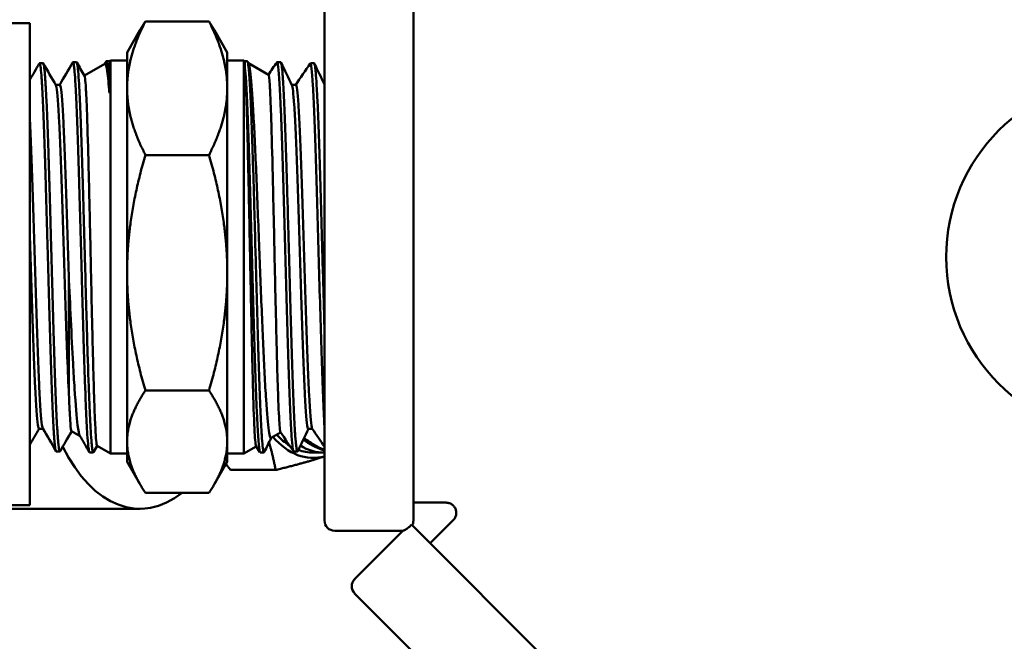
# Model space of a CAD drawing. Header units: inches. Extents: x 0.1 to 33.9, y 0.6 to 21.4.
# Tile 5 of 39: x 9.4 to 11.5, y 4.9 to 6.2. Entities that reach past the tile are written whole.
import ezdxf

# ---------------------------------------------------------------- set-up
doc = ezdxf.new("R2010")
doc.units = ezdxf.units.IN
doc.header["$MEASUREMENT"] = 0
doc.layers.add('Dimension (ANSI)', color=7, linetype='Continuous', lineweight=25)
doc.layers.add('Visible (ANSI)', color=7, linetype='Continuous', lineweight=50)
doc.styles.add('Note Text (ANSI)', font='tahoma.ttf')
doc.dimstyles.new('Default (ANSI)', dxfattribs={"dimtxt": 0.12, "dimasz": 0.098425, "dimexe": 0.125, "dimexo": 0.0625, "dimgap": 0.031496, "dimtad": 0, "dimtih": 1, "dimtoh": 1, "dimrnd": 1e-08, "dimzin": 4, "dimdsep": 46, "dimtxsty": 'Note Text (ANSI)', "dimcen": 0.09, "dimdle": 0.393701, "dimclrd": 256, "dimclre": 256, "dimclrt": 256, "dimadec": 0, "dimazin": 1, "dimtfac": 1, "dimtofl": 0, "dimtmove": 0, "dimatfit": 3, "dimfxl": 1, "dimtolj": 1, "dimtzin": 4, "dimlwd": -1, "dimlwe": -1, "dimarcsym": 0})

# ---------------------------------------------------------------- blocks, each defined once
blk = doc.blocks.new('*D6')
at = {"layer": 'Defpoints', "color": 0, "transparency": 16777216}
for p in [(4.8495, 11.6968), (8.9429, 11.6968), (10.6043, 2.4465)]:
    blk.add_point(p, dxfattribs=at)
at = {"layer": 'Dimension (ANSI)', "transparency": 16777216}
for p, q in [((8.8804, 11.6968), (4.7245, 11.6968)), ((4.8495, 11.5984), (4.8495, 7.1825)), ((4.8495, 2.545), (4.8495, 6.9609)), ((10.5418, 2.4465), (4.7245, 2.4465))]:
    blk.add_line(p, q, dxfattribs=at)
for points in [[(4.8331, 11.5984), (4.8659, 11.5984), (4.8495, 11.6968)], [(4.8331, 2.545), (4.8659, 2.545), (4.8495, 2.4465)]]:
    blk.add_solid(points, dxfattribs=at)
at = {"layer": 'Dimension (ANSI)', "transparency": 16777216, "insert": (4.6349, 7.151), "char_height": 0.12, "attachment_point": 1, "style": 'Note Text (ANSI)'}
blk.add_mtext('\\A1;(9.25)', dxfattribs=at)
blk = doc.blocks.new('*D7')
at = {"layer": 'Defpoints', "color": 0, "transparency": 16777216}
for p in [(9.1025, 11.6968), (19.1619, 11.6968), (17.8233, 4.6641)]:
    blk.add_point(p, dxfattribs=at)
at = {"layer": 'Dimension (ANSI)', "transparency": 16777216}
for p, q in [((9.165, 11.6968), (19.2869, 11.6968)), ((19.1619, 11.5984), (19.1619, 8.2913)), ((19.1619, 4.7625), (19.1619, 8.0697)), ((17.8858, 4.6641), (19.2869, 4.6641))]:
    blk.add_line(p, q, dxfattribs=at)
for points in [[(19.1455, 11.5984), (19.1783, 11.5984), (19.1619, 11.6968)], [(19.1455, 4.7625), (19.1783, 4.7625), (19.1619, 4.6641)]]:
    blk.add_solid(points, dxfattribs=at)
at = {"layer": 'Dimension (ANSI)', "transparency": 16777216, "insert": (18.9472, 8.2598), "char_height": 0.12, "attachment_point": 1, "style": 'Note Text (ANSI)'}
blk.add_mtext('\\A1;(7.03)', dxfattribs=at)
blk = doc.blocks.new('*D10')
at = {"layer": 'Defpoints', "color": 0, "transparency": 16777216}
for p in [(6.1316, 7.4681), (17.4372, 4.6641), (6.1316, 1.672)]:
    blk.add_point(p, dxfattribs=at)
at = {"layer": 'Dimension (ANSI)', "transparency": 16777216}
for p, q in [((6.1316, 7.4056), (6.1316, 1.547)), ((17.4372, 4.6016), (17.4372, 1.547)), ((6.23, 1.672), (11.4932, 1.672)), ((17.3388, 1.672), (12.0756, 1.672))]:
    blk.add_line(p, q, dxfattribs=at)
for points in [[(6.23, 1.6884), (6.23, 1.6556), (6.1316, 1.672)], [(17.3388, 1.6884), (17.3388, 1.6556), (17.4372, 1.672)]]:
    blk.add_solid(points, dxfattribs=at)
at = {"layer": 'Dimension (ANSI)', "transparency": 16777216, "insert": (11.5247, 1.7513), "char_height": 0.12, "attachment_point": 1, "style": 'Note Text (ANSI)'}
blk.add_mtext('\\A1;(11.31)', dxfattribs=at)

msp = doc.modelspace()

# ---------------------------------------------------------------- linework, layer by layer
at = {"layer": 'Visible (ANSI)'}
for p, q in [((10.0599, 5.1628), (10.0599, 6.2893)), ((10.2499, 6.2893), (10.2499, 5.1628)), ((8.1199, 6.2261), (9.4299, 6.2261)), ((9.4299, 6.2261), (9.4299, 5.1961)), ((9.6378, 6.1636), (9.6653, 6.2112)), ((9.6769, 6.2298), (9.813, 6.2298)), ((9.8521, 6.1636), (9.8246, 6.2112)), ((9.6378, 6.1636), (9.6378, 6.0871)), ((9.8521, 6.0871), (9.8521, 6.1636)), ((9.4506, 6.1403), (9.4583, 6.1405)), ((9.522, 6.1425), (9.5298, 6.1427)), ((9.5466, 6.1141), (9.5903, 6.1393)), ((9.5899, 6.1391), (9.5929, 6.1442)), ((9.5934, 6.1447), (9.6, 6.1449)), ((9.6, 6.1449), (9.6021, 6.1461)), ((9.6, 6.0764), (9.6, 6.1449)), ((9.6021, 6.1461), (9.6021, 5.3061)), ((9.6021, 6.1461), (9.6378, 6.1461)), ((9.8878, 6.1461), (9.8521, 6.1461)), ((9.8878, 5.3061), (9.8878, 6.1461)), ((9.8898, 6.1449), (9.8878, 6.1461)), ((9.8898, 6.1449), (9.8898, 6.1313)), ((9.8949, 6.1448), (9.8898, 6.1449)), ((9.8956, 6.1439), (9.8976, 6.1398)), ((9.9401, 6.1159), (9.8971, 6.1407)), ((9.9663, 6.1425), (9.9583, 6.1428)), ((10.0377, 6.1403), (10.0298, 6.1406)), ((9.4855, 6.0941), (9.4941, 6.0941)), ((9.6378, 6.0871), (9.6378, 5.6925)), ((9.8521, 5.6925), (9.8521, 6.0871)), ((9.9899, 6.0945), (9.9985, 6.0945)), ((9.6769, 5.9443), (9.813, 5.9443)), ((9.6378, 5.6925), (9.6378, 5.3315)), ((9.8521, 5.3315), (9.8521, 5.6925)), ((9.6769, 5.4406), (9.813, 5.4406)), ((9.9943, 5.4023), (9.9943, 5.4023)), ((9.5588, 5.3786), (9.5588, 5.3786)), ((9.4494, 5.3592), (9.458, 5.3592)), ((9.5191, 5.354), (9.5373, 5.3435)), ((9.9661, 5.3513), (9.9456, 5.3395)), ((10.0253, 5.3588), (10.034, 5.3588)), ((9.6378, 5.3315), (9.6378, 5.2886)), ((9.8521, 5.2886), (9.8521, 5.3315)), ((9.4863, 5.3108), (9.4941, 5.3106)), ((9.5577, 5.3086), (9.5655, 5.3083)), ((9.5738, 5.3224), (9.566, 5.3088)), ((9.5736, 5.3225), (9.6021, 5.3061)), ((9.6021, 5.3061), (9.6378, 5.3061)), ((9.8878, 5.3061), (9.8521, 5.3061)), ((9.9137, 5.3211), (9.8878, 5.3061)), ((9.922, 5.3089), (9.9136, 5.3213)), ((9.9306, 5.3085), (9.9226, 5.3083)), ((10.002, 5.3108), (9.9941, 5.3105)), ((10.0586, 5.3081), (10.0356, 5.3081)), ((9.6378, 5.2886), (9.6653, 5.241)), ((9.8521, 5.2886), (9.8246, 5.241)), ((9.8592, 5.271), (9.9553, 5.271)), ((9.6769, 5.2224), (9.813, 5.2224)), ((10.2499, 5.2011), (10.32, 5.2011)), ((9.4299, 5.1961), (8.6799, 5.1961)), ((9.2542, 5.1881), (9.6655, 5.1881)), ((10.2858, 5.1144), (10.3353, 5.164)), ((10.0817, 5.1411), (10.2276, 5.1411)), ((10.1244, 5.0379), (10.2276, 5.1411)), ((10.2276, 5.1411), (10.2282, 5.1413)), ((11.0707, 4.3296), (10.246, 5.1542)), ((10.921, 4.2106), (10.1244, 5.0071))]:
    msp.add_line(p, q, dxfattribs=at)
for centre, radius, start, end in [((11.7717, 5.7261), 0.3825, 90, 270), ((10.0817, 5.1628), 0.0218, 180, 270), ((10.2282, 5.1628), 0.0218, 332.4877, 0), ((10.1398, 5.0225), 0.0217, 135, 225)]:
    msp.add_arc(centre, radius, start, end, dxfattribs=at)
for centre, major_axis, ratio, start_param, end_param in [((9.8899, 5.7277), (0.0024, -0.4185), 0.019925, 2.863201, 2.87332), ((9.6655, 5.5781), (0, -0.276), 0.56433, 5.528997, 5.529043), ((9.6655, 5.5781), (0, -0.39), 0.56433, 5.355971, 5.35607), ((10.0356, 5.5781), (0, -0.2813), 0.56433, 5.710153, 6.43686), ((10.0356, 5.5781), (0, -0.27), 0.56433, 5.744527, 5.945304), ((9.6655, 5.5781), (0, -0.39), 0.56433, 5.433267, 6.705793), ((10.0356, 5.5781), (0, -0.27), 0.56433, 6.049145, 6.049183), ((10.0356, 5.5781), (0, -0.27), 0.56433, 6.073297, 6.283185), ((10.0586, 5.5781), (0, -0.27), 0.56433, 5.947249, 6.292132)]:
    msp.add_ellipse(centre, major_axis=major_axis, ratio=ratio, start_param=start_param, end_param=end_param, dxfattribs=at)
for points, weights in [([(9.6769, 6.2298), (9.6378, 6.1533), (9.6378, 6.0871)], [1.39426173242, 1.50210825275, 1.50210825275]), ([(9.6653, 6.2112), (9.6705, 6.2203), (9.6769, 6.2298)], [1.42460904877, 1.41068604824, 1.39426173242]), ([(9.8521, 6.0871), (9.8521, 6.1533), (9.813, 6.2298)], [1.50210825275, 1.50210825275, 1.39426173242]), ([(9.813, 6.2298), (9.8193, 6.2203), (9.8246, 6.2112)], [1.39426173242, 1.41068604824, 1.42460904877]), ([(9.6378, 6.0871), (9.6378, 6.0208), (9.6769, 5.9443)], [1.50210825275, 1.50210825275, 1.39426173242]), ([(9.813, 5.9443), (9.8521, 6.0208), (9.8521, 6.0871)], [1.39426173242, 1.50210825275, 1.50210825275]), ([(9.6769, 5.9443), (9.6378, 5.8094), (9.6378, 5.6925)], [1.39426173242, 1.50210825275, 1.50210825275]), ([(9.813, 5.9443), (9.8521, 5.8094), (9.8521, 5.6925)], [1.39426173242, 1.50210825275, 1.50210825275]), ([(9.6378, 5.6925), (9.6378, 5.5756), (9.6769, 5.4406)], [1.50210825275, 1.50210825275, 1.39426173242]), ([(9.8521, 5.6925), (9.8521, 5.5756), (9.813, 5.4406)], [1.50210825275, 1.50210825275, 1.39426173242]), ([(9.6769, 5.4406), (9.6378, 5.3822), (9.6378, 5.3315)], [1.39426173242, 1.50210825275, 1.50210825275]), ([(9.8521, 5.3315), (9.8521, 5.3822), (9.813, 5.4406)], [1.50210825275, 1.50210825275, 1.39426173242]), ([(9.6378, 5.3315), (9.6378, 5.2809), (9.6769, 5.2224)], [1.50210825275, 1.50210825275, 1.39426173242]), ([(9.813, 5.2224), (9.8521, 5.2809), (9.8521, 5.3315)], [1.39426173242, 1.50210825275, 1.50210825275]), ([(9.9553, 5.271), (9.9499, 5.3019), (9.9412, 5.3298)], [1.5170819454, 1.57011638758, 1.59918209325]), ([(10.0599, 5.3), (10.0196, 5.2865), (9.9553, 5.271)], [1.63383648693, 1.62609272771, 1.5170819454]), ([(9.8492, 5.2836), (9.854, 5.2774), (9.8592, 5.271)], [1.53738313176, 1.52771420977, 1.5170819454])]:
    msp.add_rational_spline(points, weights, degree=2, dxfattribs=at)
for points in [[(9.4299, 6.105), (9.4366, 6.1166), (9.4433, 6.1282), (9.45, 6.1398)], [(9.4589, 6.14), (9.4678, 6.1245), (9.4768, 6.109), (9.4858, 6.0935)], [(9.4938, 6.0941), (9.503, 6.1101), (9.5123, 6.126), (9.5215, 6.142)], [(9.5303, 6.1423), (9.5358, 6.1328), (9.5413, 6.1232), (9.5468, 6.1137)], [(9.8899, 6.1301), (9.8907, 6.123), (9.8914, 6.1133), (9.8922, 6.1012)], [(9.9399, 6.116), (9.9459, 6.1248), (9.9519, 6.1336), (9.9579, 6.1424)], [(9.9579, 6.1424), (9.9589, 6.1438), (9.9599, 6.1406), (9.9609, 6.1326)], [(9.9609, 6.1326), (9.9628, 6.1172), (9.9647, 6.0842), (9.9666, 6.0378)], [(9.967, 6.1418), (9.9748, 6.1258), (9.9825, 6.1098), (9.9903, 6.0938)], [(9.9983, 6.0945), (10.0086, 6.1097), (10.019, 6.125), (10.0293, 6.1402)], [(10.0293, 6.1402), (10.0294, 6.1404), (10.0295, 6.1404), (10.0296, 6.1405)], [(10.0296, 6.1405), (10.0315, 6.1417), (10.0334, 6.125), (10.0353, 6.0926)], [(10.0384, 6.1395), (10.0456, 6.1247), (10.0528, 6.11), (10.0599, 6.0952)], [(9.8922, 6.1012), (9.8941, 6.0699), (9.896, 6.0224), (9.8979, 5.9646)], [(10.0353, 6.0926), (10.0372, 6.0601), (10.0391, 6.0118), (10.041, 5.9537)], [(9.9666, 6.0378), (9.9685, 5.9914), (9.9704, 5.9317), (9.9723, 5.8658)], [(9.8979, 5.9646), (9.8998, 5.9069), (9.9017, 5.8389), (9.9036, 5.769)], [(10.041, 5.9537), (10.0429, 5.8956), (10.0448, 5.8277), (10.0467, 5.7584)], [(9.9723, 5.8658), (9.9742, 5.8), (9.9761, 5.7282), (9.978, 5.6593)], [(9.9036, 5.769), (9.9055, 5.6991), (9.9074, 5.6275), (9.9093, 5.5629)], [(10.0467, 5.7584), (10.0486, 5.6892), (10.0506, 5.6186), (10.0525, 5.5553)], [(9.978, 5.6593), (9.9799, 5.5903), (9.9819, 5.5244), (9.9838, 5.4695)], [(9.9093, 5.5629), (9.9112, 5.4983), (9.9131, 5.4408), (9.9151, 5.3975)], [(10.0525, 5.5553), (10.0544, 5.4921), (10.0563, 5.4363), (10.0582, 5.3948)], [(9.9838, 5.4695), (9.9857, 5.4146), (9.9876, 5.3708), (9.9895, 5.3435)], [(9.5579, 5.399), (9.5579, 5.399), (9.5579, 5.399), (9.5578, 5.399)], [(9.5582, 5.3903), (9.5582, 5.3903), (9.5582, 5.3903), (9.5582, 5.3903)], [(9.9151, 5.3975), (9.917, 5.3541), (9.9189, 5.325), (9.9208, 5.3137)], [(10.0582, 5.3948), (10.0588, 5.3822), (10.0594, 5.3709), (10.0599, 5.361)], [(9.4497, 5.3592), (9.4431, 5.3478), (9.4365, 5.3364), (9.4299, 5.325)], [(9.4858, 5.3113), (9.4764, 5.3275), (9.4671, 5.3436), (9.4577, 5.3598)], [(9.5194, 5.3539), (9.5111, 5.3396), (9.5029, 5.3253), (9.4946, 5.311)], [(9.9934, 5.3111), (9.9843, 5.3246), (9.9751, 5.3381), (9.966, 5.3516)], [(10.0256, 5.3588), (10.018, 5.343), (10.0103, 5.3272), (10.0026, 5.3114)], [(10.0599, 5.3206), (10.0512, 5.3335), (10.0424, 5.3464), (10.0337, 5.3592)], [(9.5571, 5.3092), (9.5504, 5.3208), (9.5436, 5.3325), (9.5369, 5.3442)], [(9.946, 5.3397), (9.9411, 5.3296), (9.9362, 5.3194), (9.9312, 5.3092)], [(9.9895, 5.3435), (9.991, 5.3218), (9.9925, 5.3106), (9.9941, 5.3105)], [(10.0148, 5.3365), (10.0276, 5.3261), (10.0412, 5.3186), (10.0552, 5.3143)], [(9.9208, 5.3137), (9.9214, 5.3101), (9.922, 5.3083), (9.9226, 5.3083)], [(10.0552, 5.3143), (10.0568, 5.3138), (10.0583, 5.3134), (10.0599, 5.313)]]:
    msp.add_open_spline(points, degree=3, dxfattribs=at)
for points, knots in [([(9.45, 6.1398), (9.4503, 6.1402), (9.4505, 6.1404), (9.4508, 6.1402), (9.4511, 6.14), (9.4514, 6.1394), (9.4517, 6.1382), (9.4521, 6.137), (9.4524, 6.1354), (9.4527, 6.1332), (9.4533, 6.1289), (9.454, 6.1227), (9.4546, 6.1146), (9.4549, 6.1106), (9.4552, 6.1061), (9.4555, 6.1011), (9.4559, 6.0962), (9.4562, 6.0907), (9.4565, 6.0848), (9.4572, 6.0731), (9.4578, 6.0598), (9.4585, 6.0449), (9.4588, 6.0375), (9.4591, 6.0297), (9.4594, 6.0215), (9.4597, 6.0133), (9.4601, 6.0047), (9.4604, 5.9957), (9.461, 5.9779), (9.4616, 5.959), (9.4623, 5.9391), (9.4626, 5.9291), (9.463, 5.9189), (9.4633, 5.9083), (9.4636, 5.8978), (9.4639, 5.887), (9.4642, 5.8761), (9.4649, 5.8542), (9.4655, 5.8318), (9.4661, 5.809), (9.4664, 5.7976), (9.4668, 5.7861), (9.4671, 5.7745), (9.4674, 5.7629), (9.4677, 5.7511), (9.4681, 5.7393), (9.4687, 5.7159), (9.4694, 5.6926), (9.47, 5.6695), (9.4703, 5.658), (9.4706, 5.6465), (9.471, 5.6351), (9.4713, 5.6237), (9.4716, 5.6123), (9.4719, 5.6011), (9.4725, 5.5787), (9.4732, 5.5571), (9.4738, 5.5364), (9.4742, 5.5261), (9.4745, 5.5159), (9.4748, 5.506), (9.4751, 5.4961), (9.4755, 5.4863), (9.4758, 5.4769), (9.4764, 5.4581), (9.477, 5.4407), (9.4777, 5.4247), (9.478, 5.4167), (9.4783, 5.4091), (9.4786, 5.4017), (9.4789, 5.3944), (9.4793, 5.3874), (9.4796, 5.3809), (9.4803, 5.3679), (9.4809, 5.3566), (9.4815, 5.3471), (9.4818, 5.3423), (9.4822, 5.338), (9.4825, 5.3341), (9.4828, 5.3303), (9.4831, 5.3268), (9.4834, 5.3239), (9.4841, 5.3181), (9.4847, 5.3142), (9.4854, 5.3123), (9.4857, 5.3113), (9.486, 5.3108), (9.4863, 5.3108)], [0.69384403, 0.69384403, 0.69384403, 0.69384403, 0.6953125, 0.6953125, 0.6953125, 0.69726563, 0.69726563, 0.69726563, 0.69921875, 0.69921875, 0.69921875, 0.703125, 0.703125, 0.703125, 0.70507813, 0.70507813, 0.70507813, 0.70703125, 0.70703125, 0.70703125, 0.7109375, 0.7109375, 0.7109375, 0.71289063, 0.71289063, 0.71289063, 0.71484375, 0.71484375, 0.71484375, 0.71875, 0.71875, 0.71875, 0.72070313, 0.72070313, 0.72070313, 0.72265625, 0.72265625, 0.72265625, 0.7265625, 0.7265625, 0.7265625, 0.72851563, 0.72851563, 0.72851563, 0.73046875, 0.73046875, 0.73046875, 0.734375, 0.734375, 0.734375, 0.73632813, 0.73632813, 0.73632813, 0.73828125, 0.73828125, 0.73828125, 0.7421875, 0.7421875, 0.7421875, 0.74414063, 0.74414063, 0.74414063, 0.74609375, 0.74609375, 0.74609375, 0.75, 0.75, 0.75, 0.75195313, 0.75195313, 0.75195313, 0.75390625, 0.75390625, 0.75390625, 0.7578125, 0.7578125, 0.7578125, 0.75976563, 0.75976563, 0.75976563, 0.76171875, 0.76171875, 0.76171875, 0.765625, 0.765625, 0.765625, 0.76753795, 0.76753795, 0.76753795, 0.76753795]), ([(9.4946, 5.311), (9.4944, 5.3107), (9.4942, 5.3106), (9.494, 5.3106), (9.4937, 5.3106), (9.4934, 5.3111), (9.493, 5.3122), (9.4924, 5.3142), (9.4918, 5.3182), (9.4911, 5.3241), (9.4908, 5.327), (9.4905, 5.3305), (9.4902, 5.3344), (9.4899, 5.3383), (9.4896, 5.3427), (9.4892, 5.3475), (9.4886, 5.3572), (9.4879, 5.3686), (9.4873, 5.3816), (9.487, 5.3881), (9.4866, 5.395), (9.4863, 5.4024), (9.486, 5.4097), (9.4857, 5.4175), (9.4854, 5.4256), (9.4847, 5.4418), (9.4841, 5.4593), (9.4835, 5.4779), (9.4832, 5.4873), (9.4828, 5.4969), (9.4825, 5.5069), (9.4822, 5.5168), (9.4819, 5.5271), (9.4815, 5.5376), (9.4809, 5.5585), (9.4802, 5.5801), (9.4796, 5.6023), (9.4793, 5.6134), (9.479, 5.6247), (9.4787, 5.6361), (9.4784, 5.6476), (9.478, 5.6592), (9.4777, 5.6709), (9.4771, 5.6941), (9.4764, 5.7174), (9.4758, 5.7406), (9.4754, 5.7523), (9.4751, 5.7639), (9.4748, 5.7755), (9.4745, 5.7871), (9.4742, 5.7988), (9.4738, 5.8103), (9.4732, 5.8333), (9.4726, 5.8556), (9.472, 5.8773), (9.4716, 5.8881), (9.4713, 5.8988), (9.471, 5.9093), (9.4707, 5.9198), (9.4703, 5.9302), (9.47, 5.9402), (9.4694, 5.9603), (9.4687, 5.9791), (9.4681, 5.9968), (9.4678, 6.0056), (9.4675, 6.0141), (9.4671, 6.0223), (9.4668, 6.0305), (9.4665, 6.0384), (9.4662, 6.0458), (9.4655, 6.0608), (9.4649, 6.074), (9.4642, 6.0856), (9.4639, 6.0914), (9.4636, 6.0967), (9.4633, 6.1017), (9.463, 6.1066), (9.4626, 6.1112), (9.4623, 6.1152), (9.4617, 6.1233), (9.4611, 6.1294), (9.4604, 6.1336), (9.4601, 6.1357), (9.4598, 6.1374), (9.4595, 6.1385), (9.4591, 6.1397), (9.4588, 6.1403), (9.4585, 6.1405), (9.4584, 6.1405), (9.4584, 6.1405), (9.4583, 6.1405)], [0.21563894, 0.21563894, 0.21563894, 0.21563894, 0.21679687, 0.21679687, 0.21679687, 0.21875, 0.21875, 0.21875, 0.22265625, 0.22265625, 0.22265625, 0.22460937, 0.22460937, 0.22460937, 0.2265625, 0.2265625, 0.2265625, 0.23046875, 0.23046875, 0.23046875, 0.23242187, 0.23242187, 0.23242187, 0.234375, 0.234375, 0.234375, 0.23828125, 0.23828125, 0.23828125, 0.24023437, 0.24023437, 0.24023437, 0.2421875, 0.2421875, 0.2421875, 0.24609375, 0.24609375, 0.24609375, 0.24804687, 0.24804687, 0.24804687, 0.25, 0.25, 0.25, 0.25390625, 0.25390625, 0.25390625, 0.25585937, 0.25585937, 0.25585937, 0.2578125, 0.2578125, 0.2578125, 0.26171875, 0.26171875, 0.26171875, 0.26367187, 0.26367187, 0.26367187, 0.265625, 0.265625, 0.265625, 0.26953125, 0.26953125, 0.26953125, 0.27148437, 0.27148437, 0.27148437, 0.2734375, 0.2734375, 0.2734375, 0.27734375, 0.27734375, 0.27734375, 0.27929687, 0.27929687, 0.27929687, 0.28125, 0.28125, 0.28125, 0.28515625, 0.28515625, 0.28515625, 0.28710937, 0.28710937, 0.28710937, 0.2890625, 0.2890625, 0.2890625, 0.28937889, 0.28937889, 0.28937889, 0.28937889]), ([(9.5215, 6.142), (9.5216, 6.1422), (9.5217, 6.1423), (9.5218, 6.1424), (9.5224, 6.1429), (9.523, 6.1414), (9.5237, 6.138), (9.524, 6.1363), (9.5243, 6.1341), (9.5246, 6.1314), (9.525, 6.1288), (9.5253, 6.1256), (9.5256, 6.1219), (9.5263, 6.1146), (9.5269, 6.1056), (9.5275, 6.0947), (9.5278, 6.0893), (9.5282, 6.0835), (9.5285, 6.0772), (9.5288, 6.0709), (9.5291, 6.0641), (9.5294, 6.057), (9.53, 6.0427), (9.5307, 6.0271), (9.5313, 6.0101), (9.5317, 6.0016), (9.532, 5.9927), (9.5323, 5.9835), (9.5326, 5.9743), (9.533, 5.9647), (9.5333, 5.9549), (9.5339, 5.9353), (9.5345, 5.9148), (9.5351, 5.8935), (9.5355, 5.8829), (9.5358, 5.872), (9.5361, 5.8609), (9.5364, 5.8499), (9.5368, 5.8385), (9.5371, 5.8271), (9.5377, 5.8044), (9.5384, 5.7814), (9.539, 5.7582), (9.5393, 5.7466), (9.5396, 5.7349), (9.5399, 5.7232), (9.5403, 5.7115), (9.5406, 5.6997), (9.5409, 5.688), (9.5415, 5.6646), (9.5422, 5.6417), (9.5428, 5.6192), (9.5431, 5.6079), (9.5435, 5.5968), (9.5438, 5.5858), (9.5441, 5.5747), (9.5444, 5.5638), (9.5447, 5.5531), (9.5454, 5.5317), (9.546, 5.5114), (9.5466, 5.4921), (9.5469, 5.4825), (9.5472, 5.4731), (9.5476, 5.464), (9.5479, 5.4549), (9.5482, 5.446), (9.5486, 5.4375), (9.5492, 5.4205), (9.5498, 5.4051), (9.5505, 5.3912), (9.5508, 5.3843), (9.5511, 5.3777), (9.5514, 5.3715), (9.5517, 5.3653), (9.552, 5.3595), (9.5523, 5.3542), (9.553, 5.3435), (9.5536, 5.3347), (9.5543, 5.3277), (9.5546, 5.3243), (9.5549, 5.3212), (9.5552, 5.3187), (9.5556, 5.3161), (9.5559, 5.314), (9.5562, 5.3124), (9.5567, 5.3099), (9.5572, 5.3086), (9.5577, 5.3086)], [0.83924865, 0.83924865, 0.83924865, 0.83924865, 0.83984375, 0.83984375, 0.83984375, 0.84375, 0.84375, 0.84375, 0.84570313, 0.84570313, 0.84570313, 0.84765625, 0.84765625, 0.84765625, 0.8515625, 0.8515625, 0.8515625, 0.85351563, 0.85351563, 0.85351563, 0.85546875, 0.85546875, 0.85546875, 0.859375, 0.859375, 0.859375, 0.86132813, 0.86132813, 0.86132813, 0.86328125, 0.86328125, 0.86328125, 0.8671875, 0.8671875, 0.8671875, 0.86914063, 0.86914063, 0.86914063, 0.87109375, 0.87109375, 0.87109375, 0.875, 0.875, 0.875, 0.87695313, 0.87695313, 0.87695313, 0.87890625, 0.87890625, 0.87890625, 0.8828125, 0.8828125, 0.8828125, 0.88476563, 0.88476563, 0.88476563, 0.88671875, 0.88671875, 0.88671875, 0.890625, 0.890625, 0.890625, 0.89257813, 0.89257813, 0.89257813, 0.89453125, 0.89453125, 0.89453125, 0.8984375, 0.8984375, 0.8984375, 0.90039063, 0.90039063, 0.90039063, 0.90234375, 0.90234375, 0.90234375, 0.90625, 0.90625, 0.90625, 0.90820313, 0.90820313, 0.90820313, 0.91015625, 0.91015625, 0.91015625, 0.91330086, 0.91330086, 0.91330086, 0.91330086]), ([(9.566, 5.3088), (9.5659, 5.3087), (9.5658, 5.3085), (9.5657, 5.3085), (9.5651, 5.3079), (9.5645, 5.3093), (9.5639, 5.3126), (9.5635, 5.3143), (9.5632, 5.3165), (9.5629, 5.3191), (9.5626, 5.3218), (9.5623, 5.3249), (9.5619, 5.3285), (9.5613, 5.3357), (9.5606, 5.3447), (9.56, 5.3554), (9.5597, 5.3608), (9.5594, 5.3666), (9.5591, 5.3729), (9.5588, 5.3791), (9.5584, 5.3859), (9.5581, 5.3929), (9.5575, 5.4071), (9.5569, 5.4226), (9.5562, 5.4396), (9.5559, 5.448), (9.5556, 5.4569), (9.5552, 5.466), (9.5549, 5.4752), (9.5546, 5.4848), (9.5543, 5.4945), (9.5536, 5.514), (9.553, 5.5344), (9.5524, 5.5557), (9.5521, 5.5663), (9.5518, 5.5772), (9.5515, 5.5883), (9.5511, 5.5993), (9.5508, 5.6107), (9.5505, 5.622), (9.5498, 5.6447), (9.5492, 5.6677), (9.5486, 5.6909), (9.5482, 5.7025), (9.5479, 5.7141), (9.5476, 5.7259), (9.5473, 5.7376), (9.547, 5.7494), (9.5467, 5.7611), (9.546, 5.7844), (9.5454, 5.8074), (9.5447, 5.8299), (9.5444, 5.8412), (9.5441, 5.8524), (9.5438, 5.8634), (9.5435, 5.8745), (9.5431, 5.8855), (9.5428, 5.8962), (9.5422, 5.9176), (9.5416, 5.938), (9.5409, 5.9573), (9.5406, 5.967), (9.5403, 5.9764), (9.54, 5.9856), (9.5397, 5.9948), (9.5393, 6.0037), (9.539, 6.0122), (9.5384, 6.0293), (9.5377, 6.0448), (9.5371, 6.0588), (9.5368, 6.0658), (9.5365, 6.0724), (9.5361, 6.0787), (9.5358, 6.0849), (9.5355, 6.0908), (9.5352, 6.0962), (9.5346, 6.1069), (9.5339, 6.1158), (9.5333, 6.1229), (9.533, 6.1265), (9.5326, 6.1296), (9.5323, 6.1322), (9.532, 6.1348), (9.5317, 6.137), (9.5313, 6.1386), (9.5308, 6.1414), (9.5303, 6.1428), (9.5298, 6.1427)], [0.06977487, 0.06977487, 0.06977487, 0.06977487, 0.0703125, 0.0703125, 0.0703125, 0.07421875, 0.07421875, 0.07421875, 0.07617187, 0.07617187, 0.07617187, 0.078125, 0.078125, 0.078125, 0.08203125, 0.08203125, 0.08203125, 0.08398437, 0.08398437, 0.08398437, 0.0859375, 0.0859375, 0.0859375, 0.08984375, 0.08984375, 0.08984375, 0.09179687, 0.09179687, 0.09179687, 0.09375, 0.09375, 0.09375, 0.09765625, 0.09765625, 0.09765625, 0.09960937, 0.09960937, 0.09960937, 0.1015625, 0.1015625, 0.1015625, 0.10546875, 0.10546875, 0.10546875, 0.10742187, 0.10742187, 0.10742187, 0.109375, 0.109375, 0.109375, 0.11328125, 0.11328125, 0.11328125, 0.11523437, 0.11523437, 0.11523437, 0.1171875, 0.1171875, 0.1171875, 0.12109375, 0.12109375, 0.12109375, 0.12304687, 0.12304687, 0.12304687, 0.125, 0.125, 0.125, 0.12890625, 0.12890625, 0.12890625, 0.13085937, 0.13085937, 0.13085937, 0.1328125, 0.1328125, 0.1328125, 0.13671875, 0.13671875, 0.13671875, 0.13867187, 0.13867187, 0.13867187, 0.140625, 0.140625, 0.140625, 0.14392059, 0.14392059, 0.14392059, 0.14392059]), ([(9.5903, 6.1393), (9.5905, 6.1394), (9.5907, 6.1394), (9.5925, 6.139), (9.594, 6.1334), (9.5962, 6.1172), (9.597, 6.1102), (9.5986, 6.0945), (9.5993, 6.0859), (9.6, 6.0764)], [-0.6135464, -0.6135464, -0.6135464, -0.6135464, -0.5771669, -0.5771669, -0.2897871, -0.2897871, -0.138021, -0.138021, -0.000001, -0.000001, -0.000001, -0.000001]), ([(9.5929, 6.1442), (9.5934, 6.1451), (9.5939, 6.1448), (9.5943, 6.1435), (9.595, 6.1416), (9.5956, 6.1379), (9.5962, 6.1323), (9.5969, 6.1266), (9.5975, 6.1189), (9.5981, 6.1096), (9.5987, 6.1002), (9.5994, 6.0892), (9.6, 6.0764)], [0.98537625, 0.98537625, 0.98537625, 0.98537625, 0.98828125, 0.98828125, 0.98828125, 0.9921875, 0.9921875, 0.9921875, 0.99609375, 0.99609375, 0.99609375, 1, 1, 1, 1]), ([(9.9136, 5.3213), (9.9125, 5.3229), (9.9116, 5.3332), (9.9095, 5.3722), (9.9083, 5.4026), (9.9062, 5.4797), (9.905, 5.5256), (9.9034, 5.6002), (9.9029, 5.6252), (9.9013, 5.7044), (9.9001, 5.7595), (9.898, 5.8671), (9.8968, 5.9184), (9.8947, 6.0034), (9.8938, 6.0381), (9.8923, 6.0813), (9.8918, 6.0944), (9.8908, 6.1155), (9.8904, 6.1237), (9.8899, 6.1301)], [-2.986849, -2.986849, -2.986849, -2.986849, -2.612578, -2.612578, -2.194348, -2.194348, -1.776934, -1.776934, -1.577381, -1.577381, -1.158347, -1.158347, -0.738666, -0.738666, -0.373088, -0.373088, -0.177634, -0.177634, 0, 0, 0, 0]), ([(9.9312, 5.3092), (9.9308, 5.3084), (9.9304, 5.3083), (9.93, 5.309), (9.9297, 5.3095), (9.9294, 5.3106), (9.9291, 5.3121), (9.9287, 5.3137), (9.9284, 5.3157), (9.9281, 5.3182), (9.9275, 5.3232), (9.9269, 5.3301), (9.9262, 5.3389), (9.9259, 5.3433), (9.9256, 5.3482), (9.9253, 5.3535), (9.9249, 5.3588), (9.9246, 5.3646), (9.9243, 5.3707), (9.9236, 5.383), (9.923, 5.3969), (9.9224, 5.4124), (9.922, 5.4202), (9.9217, 5.4284), (9.9214, 5.4369), (9.9211, 5.4454), (9.9208, 5.4542), (9.9205, 5.4632), (9.9198, 5.4814), (9.9192, 5.5007), (9.9185, 5.5213), (9.9182, 5.5316), (9.9179, 5.5422), (9.9176, 5.5529), (9.9172, 5.5636), (9.9169, 5.5744), (9.9166, 5.5854), (9.916, 5.6074), (9.9154, 5.63), (9.9147, 5.6533), (9.9144, 5.6649), (9.9141, 5.6767), (9.9138, 5.6884), (9.9134, 5.7001), (9.9131, 5.7117), (9.9128, 5.7234), (9.9121, 5.7468), (9.9115, 5.7701), (9.9109, 5.7934), (9.9106, 5.8051), (9.9102, 5.8167), (9.9099, 5.8281), (9.9096, 5.8395), (9.9093, 5.8507), (9.909, 5.8618), (9.9084, 5.8839), (9.9077, 5.9053), (9.907, 5.9261), (9.9067, 5.9365), (9.9064, 5.9466), (9.9061, 5.9565), (9.9058, 5.9663), (9.9054, 5.9758), (9.9051, 5.985), (9.9045, 6.0033), (9.9039, 6.0205), (9.9032, 6.0363), (9.9029, 6.0442), (9.9026, 6.0518), (9.9023, 6.059), (9.902, 6.0661), (9.9016, 6.0728), (9.9013, 6.0791), (9.9007, 6.0917), (9.9, 6.1026), (9.8994, 6.1117), (9.8991, 6.1163), (9.8988, 6.1205), (9.8984, 6.1241), (9.8981, 6.1278), (9.8978, 6.131), (9.8975, 6.1336), (9.8972, 6.1363), (9.8969, 6.1385), (9.8965, 6.1403), (9.8962, 6.142), (9.8959, 6.1432), (9.8956, 6.144), (9.8953, 6.1445), (9.8951, 6.1448), (9.8949, 6.1448)], [0.91557823, 0.91557823, 0.91557823, 0.91557823, 0.91796875, 0.91796875, 0.91796875, 0.91992187, 0.91992187, 0.91992187, 0.921875, 0.921875, 0.921875, 0.92578125, 0.92578125, 0.92578125, 0.92773437, 0.92773437, 0.92773437, 0.9296875, 0.9296875, 0.9296875, 0.93359375, 0.93359375, 0.93359375, 0.93554687, 0.93554687, 0.93554687, 0.9375, 0.9375, 0.9375, 0.94140625, 0.94140625, 0.94140625, 0.94335937, 0.94335937, 0.94335937, 0.9453125, 0.9453125, 0.9453125, 0.94921875, 0.94921875, 0.94921875, 0.95117187, 0.95117187, 0.95117187, 0.953125, 0.953125, 0.953125, 0.95703125, 0.95703125, 0.95703125, 0.95898437, 0.95898437, 0.95898437, 0.9609375, 0.9609375, 0.9609375, 0.96484375, 0.96484375, 0.96484375, 0.96679687, 0.96679687, 0.96679687, 0.96875, 0.96875, 0.96875, 0.97265625, 0.97265625, 0.97265625, 0.97460937, 0.97460937, 0.97460937, 0.9765625, 0.9765625, 0.9765625, 0.98046875, 0.98046875, 0.98046875, 0.98242187, 0.98242187, 0.98242187, 0.984375, 0.984375, 0.984375, 0.98632812, 0.98632812, 0.98632812, 0.98828125, 0.98828125, 0.98828125, 0.98970175, 0.98970175, 0.98970175, 0.98970175]), ([(9.8976, 6.1398), (9.8979, 6.1391), (9.8983, 6.1381), (9.9007, 6.1291), (9.9027, 6.1108), (9.9057, 6.0693), (9.9067, 6.0539), (9.9098, 6.0006), (9.9118, 5.957), (9.916, 5.8599), (9.918, 5.8071), (9.921, 5.7282), (9.922, 5.703), (9.924, 5.6531), (9.925, 5.6285), (9.9279, 5.5575), (9.9299, 5.5141), (9.9329, 5.4562), (9.9339, 5.4379), (9.9368, 5.3916), (9.9388, 5.3691), (9.9417, 5.3483), (9.9427, 5.3436), (9.9443, 5.3397), (9.9449, 5.3391), (9.9456, 5.3395)], [-5.054395, -5.054395, -5.054395, -5.054395, -4.986884, -4.986884, -4.569565, -4.569565, -4.371651, -4.371651, -3.960205, -3.960205, -3.552951, -3.552951, -3.362049, -3.362049, -3.171393, -3.171393, -2.794452, -2.794452, -2.59413, -2.59413, -2.22272, -2.22272, -2.035861, -2.035861, -1.916758, -1.916758, -1.916758, -1.916758]), ([(10.0026, 5.3114), (10.0025, 5.3111), (10.0023, 5.3109), (10.0021, 5.3108), (10.0018, 5.3107), (10.0015, 5.311), (10.0012, 5.3119), (10.0006, 5.3136), (9.9999, 5.3172), (9.9993, 5.3229), (9.9989, 5.3257), (9.9986, 5.329), (9.9983, 5.3328), (9.9979, 5.3366), (9.9976, 5.3408), (9.9973, 5.3455), (9.9967, 5.3549), (9.996, 5.366), (9.9954, 5.379), (9.9951, 5.3854), (9.9948, 5.3924), (9.9944, 5.3997), (9.9941, 5.4069), (9.9938, 5.4146), (9.9935, 5.4225), (9.9928, 5.4385), (9.9922, 5.4558), (9.9915, 5.4746), (9.9912, 5.484), (9.9909, 5.4937), (9.9906, 5.5036), (9.9903, 5.5136), (9.9899, 5.5237), (9.9896, 5.5341), (9.989, 5.5548), (9.9883, 5.5764), (9.9877, 5.5988), (9.9874, 5.6101), (9.987, 5.6215), (9.9867, 5.633), (9.9864, 5.6444), (9.9861, 5.656), (9.9857, 5.6675), (9.9851, 5.6907), (9.9845, 5.714), (9.9839, 5.7376), (9.9835, 5.7494), (9.9832, 5.7612), (9.9829, 5.7729), (9.9826, 5.7846), (9.9822, 5.7962), (9.9819, 5.8077), (9.9813, 5.8306), (9.9806, 5.8531), (9.98, 5.8751), (9.9797, 5.8861), (9.9793, 5.897), (9.979, 5.9076), (9.9787, 5.9182), (9.9784, 5.9285), (9.9781, 5.9386), (9.9774, 5.9587), (9.9768, 5.9777), (9.9761, 5.9957), (9.9758, 6.0047), (9.9755, 6.0134), (9.9752, 6.0217), (9.9748, 6.03), (9.9745, 6.0379), (9.9742, 6.0454), (9.9736, 6.0604), (9.9729, 6.0739), (9.9723, 6.0858), (9.972, 6.0917), (9.9717, 6.0973), (9.9713, 6.1023), (9.971, 6.1073), (9.9707, 6.1119), (9.9704, 6.116), (9.9697, 6.1242), (9.9691, 6.1306), (9.9684, 6.135), (9.9681, 6.1373), (9.9678, 6.139), (9.9675, 6.1402), (9.9672, 6.1415), (9.9669, 6.1422), (9.9665, 6.1424), (9.9665, 6.1425), (9.9664, 6.1425), (9.9663, 6.1425)], [0.77047429, 0.77047429, 0.77047429, 0.77047429, 0.77148437, 0.77148437, 0.77148437, 0.7734375, 0.7734375, 0.7734375, 0.77734375, 0.77734375, 0.77734375, 0.77929687, 0.77929687, 0.77929687, 0.78125, 0.78125, 0.78125, 0.78515625, 0.78515625, 0.78515625, 0.78710937, 0.78710937, 0.78710937, 0.7890625, 0.7890625, 0.7890625, 0.79296875, 0.79296875, 0.79296875, 0.79492187, 0.79492187, 0.79492187, 0.796875, 0.796875, 0.796875, 0.80078125, 0.80078125, 0.80078125, 0.80273437, 0.80273437, 0.80273437, 0.8046875, 0.8046875, 0.8046875, 0.80859375, 0.80859375, 0.80859375, 0.81054687, 0.81054687, 0.81054687, 0.8125, 0.8125, 0.8125, 0.81640625, 0.81640625, 0.81640625, 0.81835937, 0.81835937, 0.81835937, 0.8203125, 0.8203125, 0.8203125, 0.82421875, 0.82421875, 0.82421875, 0.82617187, 0.82617187, 0.82617187, 0.828125, 0.828125, 0.828125, 0.83203125, 0.83203125, 0.83203125, 0.83398437, 0.83398437, 0.83398437, 0.8359375, 0.8359375, 0.8359375, 0.83984375, 0.83984375, 0.83984375, 0.84179687, 0.84179687, 0.84179687, 0.84375, 0.84375, 0.84375, 0.84420752, 0.84420752, 0.84420752, 0.84420752]), ([(10.0599, 5.5713), (10.0597, 5.5805), (10.0594, 5.5899), (10.0591, 5.5993), (10.0585, 5.6216), (10.0579, 5.6443), (10.0572, 5.6676), (10.0566, 5.6908), (10.0559, 5.7146), (10.0552, 5.738), (10.0546, 5.7614), (10.054, 5.7847), (10.0533, 5.8077), (10.0527, 5.8307), (10.052, 5.8536), (10.0514, 5.8755), (10.0507, 5.8973), (10.0501, 5.9183), (10.0494, 5.9385), (10.0491, 5.9486), (10.0488, 5.9585), (10.0485, 5.9681), (10.0481, 5.9777), (10.0478, 5.9869), (10.0475, 5.9958), (10.0469, 6.0136), (10.0463, 6.03), (10.0456, 6.045), (10.0453, 6.0525), (10.0449, 6.0596), (10.0446, 6.0664), (10.0443, 6.0731), (10.044, 6.0794), (10.0436, 6.0852), (10.043, 6.0969), (10.0424, 6.1068), (10.0417, 6.1149), (10.0414, 6.1189), (10.0411, 6.1226), (10.0408, 6.1257), (10.0404, 6.1288), (10.0401, 6.1314), (10.0398, 6.1335), (10.0391, 6.1377), (10.0385, 6.14), (10.0378, 6.1403), (10.0378, 6.1403), (10.0378, 6.1403), (10.0377, 6.1403)], [0.65460344, 0.65460344, 0.65460344, 0.65460344, 0.65625, 0.65625, 0.65625, 0.66015625, 0.66015625, 0.66015625, 0.6640625, 0.6640625, 0.6640625, 0.66796875, 0.66796875, 0.66796875, 0.671875, 0.671875, 0.671875, 0.67578125, 0.67578125, 0.67578125, 0.67773437, 0.67773437, 0.67773437, 0.6796875, 0.6796875, 0.6796875, 0.68359375, 0.68359375, 0.68359375, 0.68554687, 0.68554687, 0.68554687, 0.6875, 0.6875, 0.6875, 0.69140625, 0.69140625, 0.69140625, 0.69335937, 0.69335937, 0.69335937, 0.6953125, 0.6953125, 0.6953125, 0.69921875, 0.69921875, 0.69921875, 0.69947566, 0.69947566, 0.69947566, 0.69947566]), ([(9.5736, 5.3225), (9.5734, 5.3226), (9.5732, 5.3232), (9.5719, 5.3288), (9.5707, 5.3441), (9.569, 5.3808), (9.5684, 5.3947), (9.5673, 5.4267), (9.5668, 5.4447), (9.5651, 5.5017), (9.5641, 5.5446), (9.5624, 5.6163), (9.5618, 5.6424), (9.5602, 5.7159), (9.5592, 5.7637), (9.5576, 5.8342), (9.557, 5.8579), (9.556, 5.9033), (9.5554, 5.925), (9.5537, 5.9882), (9.5526, 6.0247), (9.5509, 6.066), (9.5503, 6.0774), (9.5492, 6.0958), (9.5486, 6.1029), (9.5476, 6.1109), (9.5472, 6.113), (9.5468, 6.1137)], [-6.81684, -6.81684, -6.81684, -6.81684, -6.738514, -6.738514, -6.331589, -6.331589, -6.137458, -6.137458, -5.941043, -5.941043, -5.566693, -5.566693, -5.36216, -5.36216, -5.000891, -5.000891, -4.81128, -4.81128, -4.62262, -4.62262, -4.226182, -4.226182, -4.036914, -4.036914, -3.844166, -3.844166, -3.700448, -3.700448, -3.700448, -3.700448]), ([(9.966, 5.3516), (9.9658, 5.3518), (9.9656, 5.3523), (9.9649, 5.3551), (9.9644, 5.3595), (9.9628, 5.3792), (9.9618, 5.4011), (9.9602, 5.4456), (9.9596, 5.4627), (9.9585, 5.4996), (9.958, 5.5192), (9.9564, 5.5837), (9.9553, 5.632), (9.9536, 5.7061), (9.9531, 5.7302), (9.9515, 5.8049), (9.9504, 5.8544), (9.9482, 5.946), (9.9471, 5.987), (9.9455, 6.0366), (9.9449, 6.0508), (9.9439, 6.0753), (9.9434, 6.0855), (9.9419, 6.1079), (9.941, 6.1154), (9.9401, 6.1159)], [-9.331078, -9.331078, -9.331078, -9.331078, -9.273257, -9.273257, -9.090635, -9.090635, -8.717218, -8.717218, -8.524425, -8.524425, -8.336682, -8.336682, -7.942487, -7.942487, -7.755474, -7.755474, -7.359898, -7.359898, -6.963971, -6.963971, -6.775296, -6.775296, -6.587314, -6.587314, -6.25655, -6.25655, -6.25655, -6.25655]), ([(9.5135, 5.4321), (9.5123, 5.4549), (9.5111, 5.4823), (9.5081, 5.5636), (9.5062, 5.6233), (9.5024, 5.7463), (9.5004, 5.8095), (9.4966, 5.9238), (9.4947, 5.9748), (9.4909, 6.052), (9.489, 6.0782), (9.4866, 6.0912), (9.4862, 6.0928), (9.4858, 6.0935)], [0.27668148, 0.27668148, 0.27668148, 0.27668148, 0.2810141, 0.2810141, 0.28813277, 0.28813277, 0.29525144, 0.29525144, 0.30237012, 0.30237012, 0.30948879, 0.30948879, 0.31113844, 0.31113844, 0.31113844, 0.31113844]), ([(9.5131, 5.6889), (9.5112, 5.7491), (9.5093, 5.8108), (9.5056, 5.9238), (9.5036, 5.9748), (9.4998, 6.052), (9.4979, 6.0782), (9.4954, 6.0923), (9.4947, 6.0941), (9.4941, 6.0941)], [0.28828949, 0.28828949, 0.28828949, 0.28828949, 0.29525144, 0.29525144, 0.30237012, 0.30237012, 0.30948879, 0.30948879, 0.31189728, 0.31189728, 0.31189728, 0.31189728]), ([(9.9903, 6.0938), (9.9919, 6.0904), (9.9935, 6.0761), (9.997, 6.0229), (9.9989, 5.98), (10.0027, 5.8767), (10.0047, 5.8164), (10.0085, 5.6933), (10.0104, 5.6306), (10.0142, 5.5181), (10.0161, 5.4686), (10.0199, 5.3948), (10.0218, 5.3707), (10.0243, 5.36), (10.0248, 5.3588), (10.0253, 5.3588)], [0.31062014, 0.31062014, 0.31062014, 0.31062014, 0.31660746, 0.31660746, 0.32372613, 0.32372613, 0.3308448, 0.3308448, 0.33796348, 0.33796348, 0.34508215, 0.34508215, 0.35220082, 0.35220082, 0.35412582, 0.35412582, 0.35412582, 0.35412582]), ([(9.9985, 6.0945), (10.0004, 6.0945), (10.0022, 6.0797), (10.0059, 6.0229), (10.0079, 5.98), (10.0117, 5.8767), (10.0136, 5.8164), (10.0174, 5.6933), (10.0193, 5.6306), (10.0231, 5.5181), (10.025, 5.4686), (10.0288, 5.3948), (10.0308, 5.3707), (10.033, 5.3607), (10.0334, 5.3597), (10.0337, 5.3592)], [0.30972989, 0.30972989, 0.30972989, 0.30972989, 0.31660746, 0.31660746, 0.32372613, 0.32372613, 0.3308448, 0.3308448, 0.33796348, 0.33796348, 0.34508215, 0.34508215, 0.35220082, 0.35220082, 0.35348081, 0.35348081, 0.35348081, 0.35348081]), ([(9.4577, 5.3598), (9.4571, 5.3608), (9.4565, 5.3634), (9.454, 5.3805), (9.4521, 5.4089), (9.4483, 5.4897), (9.4464, 5.542), (9.4426, 5.6576), (9.4407, 5.7207), (9.4369, 5.8423), (9.4349, 5.9006), (9.432, 5.9756), (9.431, 5.9992), (9.4299, 6.0191)], [0.35708278, 0.35708278, 0.35708278, 0.35708278, 0.35931949, 0.35931949, 0.36643817, 0.36643817, 0.37355684, 0.37355684, 0.38067551, 0.38067551, 0.38779418, 0.38779418, 0.39165187, 0.39165187, 0.39165187, 0.39165187]), ([(9.4494, 5.3592), (9.4486, 5.3592), (9.4478, 5.362), (9.4451, 5.3805), (9.4432, 5.4089), (9.4394, 5.4897), (9.4375, 5.542), (9.4337, 5.6566), (9.4318, 5.7185), (9.4299, 5.7783)], [0.35631873, 0.35631873, 0.35631873, 0.35631873, 0.35931949, 0.35931949, 0.36643817, 0.36643817, 0.37355684, 0.37355684, 0.38055062, 0.38055062, 0.38055062, 0.38055062]), ([(9.5135, 5.4321), (9.5134, 5.4472), (9.5134, 5.4643), (9.5134, 5.5024), (9.5134, 5.5232), (9.5132, 5.5683), (9.5131, 5.5924), (9.5131, 5.6405), (9.5131, 5.6645), (9.5131, 5.6889)], [-0.7720189, -0.7720189, -0.7720189, -0.7720189, -0.5812124, -0.5812124, -0.3852622, -0.3852622, -0.1863723, -0.1863723, 0, 0, 0, 0]), ([(9.5131, 5.6889), (9.5146, 5.656), (9.5161, 5.6235), (9.5192, 5.5588), (9.5207, 5.5271), (9.5234, 5.4794), (9.5245, 5.4617), (9.5279, 5.4093), (9.53, 5.3836), (9.5338, 5.3545), (9.5353, 5.3469), (9.5369, 5.3442)], [-4.1605797, -4.1605797, -4.1605797, -4.1605797, -3.9871238, -3.9871238, -3.7999788, -3.7999788, -3.6761214, -3.6761214, -3.3962321, -3.3962321, -3.1823629, -3.1823629, -3.1823629, -3.1823629]), ([(9.5191, 5.354), (9.5183, 5.3545), (9.5174, 5.3603), (9.5161, 5.3775), (9.5156, 5.3855), (9.5146, 5.4056), (9.514, 5.418), (9.5135, 5.4321)], [-0.6112887, -0.6112887, -0.6112887, -0.6112887, -0.3346879, -0.3346879, -0.1745708, -0.1745708, 0, 0, 0, 0]), ([(10.0599, 5.3146), (10.0582, 5.3151), (10.0565, 5.3157), (10.0548, 5.3164), (10.0459, 5.3197), (10.0371, 5.3243), (10.0287, 5.3301), (10.0245, 5.333), (10.0204, 5.3362), (10.0163, 5.3397)], [0.91331156, 0.91331156, 0.91331156, 0.91331156, 0.9140625, 0.9140625, 0.9140625, 0.91796875, 0.91796875, 0.91796875, 0.919913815, 0.919913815, 0.919913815, 0.919913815]), ([(10.3353, 5.164), (10.337, 5.1656), (10.3384, 5.1676), (10.3405, 5.1717), (10.3412, 5.174), (10.3418, 5.1786), (10.3418, 5.1809), (10.341, 5.1855), (10.3402, 5.1877), (10.338, 5.1918), (10.3365, 5.1936), (10.3331, 5.1968), (10.3312, 5.1981), (10.327, 5.2001), (10.3247, 5.2007), (10.3216, 5.201), (10.3208, 5.2011), (10.32, 5.2011)], [0, 0, 0, 0, 0.0178057, 0.0178057, 0.0354015, 0.0354015, 0.0530048, 0.0530048, 0.0706079, 0.0706079, 0.0882109, 0.0882109, 0.105814, 0.105814, 0.1234171, 0.1234171, 0.1296347, 0.1296347, 0.1296347, 0.1296347]), ([(10.2282, 5.1413), (10.2285, 5.1415), (10.2289, 5.1416), (10.2311, 5.1426), (10.2335, 5.1438), (10.2369, 5.146), (10.2381, 5.1468), (10.2401, 5.1484), (10.2408, 5.1489), (10.2419, 5.1499), (10.2424, 5.1503), (10.2433, 5.1512), (10.2437, 5.1516), (10.2445, 5.1524), (10.2449, 5.1529), (10.2456, 5.1536), (10.2458, 5.1539), (10.246, 5.1542)], [-0.9621321, -0.9621321, -0.9621321, -0.9621321, -0.9285253, -0.9285253, -0.8350731, -0.8350731, -0.8070718, -0.8070718, -0.795642, -0.795642, -0.7886783, -0.7886783, -0.7827037, -0.7827037, -0.7758897, -0.7758897, -0.7704717, -0.7704717, -0.7704717, -0.7704717])]:
    msp.add_open_spline(points, degree=3, knots=knots, dxfattribs=at)

# ---------------------------------------------------------------- dimensions: what is measured, and where the dimension line sits
at = {"layer": 'Dimension (ANSI)'}
for base, p1, p2, angle, override, picture, middle in [((4.8495, 11.6968), (10.6043, 2.4465), (8.9429, 11.6968), 90, {"dimgap": 0.031496, "dimdec": 2, "dimtol": 0, "dimlim": 0, "dimtp": 0, "dimtm": 0, "dimtdec": 2, "dimatfit": 1}, '*D6', (4.8495, 7.0717)), ((19.1619, 11.6968), (17.8233, 4.6641), (9.1025, 11.6968), 90, {"dimgap": 0.031496, "dimdec": 2, "dimtol": 0, "dimlim": 0, "dimtp": 0, "dimtm": 0, "dimtdec": 2, "dimatfit": 1}, '*D7', (19.1619, 8.1805)), ((6.1316, 1.672), (17.4372, 4.6641), (6.1316, 7.4681), 180, {"dimgap": 0.031496, "dimtih": 0, "dimtoh": 0, "dimdec": 2, "dimtol": 0, "dimlim": 0, "dimtp": 0, "dimtm": 0, "dimtdec": 2, "dimatfit": 1}, '*D10', (11.7844, 1.672))]:
    dim = msp.add_linear_dim(base=base, p1=p1, p2=p2, angle=angle, text='(<>)', dimstyle='Default (ANSI)', override=override, dxfattribs=at)
    dim.commit()
    dim.dimension.update_dxf_attribs({"geometry": picture, "text_midpoint": middle, "dimtype": 160})

doc.saveas('drawing.dxf')
